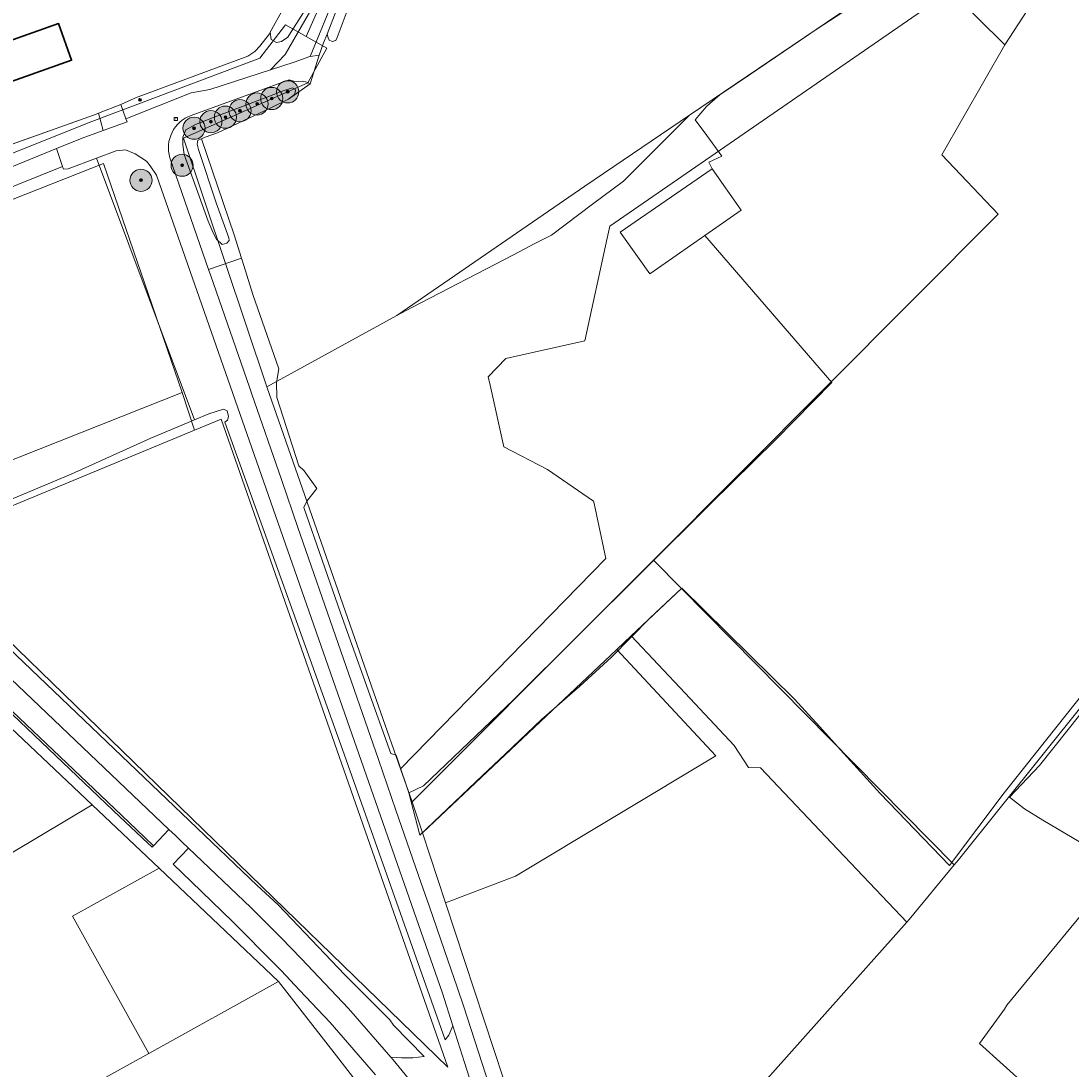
# Model space of a CAD drawing. Header units: millimetres. Extents: x 162876 to 168130, y 402614 to 405602.
# Tile 82 of 256: x 165000 to 165189, y 403336 to 403525. Entities that reach past the tile are written whole.
import ezdxf
from ezdxf.enums import TextEntityAlignment as Align

# ---------------------------------------------------------------- set-up
doc = ezdxf.new("R2010")
doc.units = ezdxf.units.MM
for name, color, linetype, lineweight in [('X-CA190022.004-UO-BGT_Ondergrond$0$GE_203_VGOHaag_Lijn_GEM', 253, 'X-CA190022.004-UO-BGT_Ondergrond$0$Heg', 9), ('X-CA190022.004-UO-BGT_Ondergrond$0$GE_261_OSHHek_Lijn_GEM', 253, 'X-CA190022.004-UO-BGT_Ondergrond$0$Hekwerk', 9), ('X-CA190022.004-UO-BGT_Ondergrond$0$GE_314_WGDRijbaanLokaleweg_Vlak_GEM', 253, 'Continuous', 9), ('X-CA190022.004-UO-BGT_Ondergrond$0$GE_322_WGDInrit_Vlak_GEM', 253, 'Continuous', 9), ('X-CA190022.004-UO-BGT_Ondergrond$0$GE_367_OWGBerm_groenvoorziening_grasenk_GEM', 253, 'Continuous', 9), ('X-CA190022.004-UO-BGT_Ondergrond$0$GE_401_OTDErf_Vlak_GEM', 253, 'Continuous', 9), ('X-CA190022.004-UO-BGT_Ondergrond$0$GE_471_BTDBouwland_Vlak_GEM', 253, 'Continuous', 9), ('X-CA190022.004-UO-BGT_Ondergrond$0$GE_476_BTDGraslandagrarisch_Vlak_GEM', 253, 'Continuous', 9), ('X-CA190022.004-UO-BGT_Ondergrond$0$GE_523_WTDGreppel_drogesloot_Vlak_GEM', 253, 'Continuous', 9), ('X-CA190022.004-UO-BGT_Ondergrond$0$GE_601_PNDgrondvlakpand_Vlak_MV_GEM', 34, 'Continuous', 35), ('X-CA190022.004-UO-BGT_Ondergrond$0$GE_861_PALLichtmast_Punt_GEM', 202, 'Continuous', 25), ('X-CA190022.004-UO-BGT_Ondergrond$0$GE_885_PutInspectieofRioolput_Punt_GEM', 253, 'Continuous', 9), ('X-CA190022.004-UO-BGT_Ondergrond$0$N-WE-RI-PUT_INSPECTIE-S', 253, 'Continuous', 9), ('X-CA190022.004-UO-DWM_Beplanting_v0.1$0$B-WE-GR-BOOM-S AFKOMSTIG UIT BGT', 252, 'Continuous', 0), ('X-CA190022.004-UO-KAD_Percelen$0$B-WE-KG-GRENS_PERCEEL-GV', 150, 'Continuous', 9)]:
    doc.layers.add(name, color=color, linetype=linetype, lineweight=lineweight)
doc.styles.add('X-CA190022.004-UO-BGT_Ondergrond$0$NLCS-ISO', font='NLCS-ISO.ttf')
doc.linetypes.add('X-CA190022.004-UO-BGT_Ondergrond$0$Heg', pattern='A,5,-1.5,[2,dgnlstyle-meierijstad.shx,S=0.007937,R=45,X=0,Y=0],-1.5', length=8)
doc.linetypes.add('X-CA190022.004-UO-BGT_Ondergrond$0$Hekwerk', pattern='A,5,-1.5,[2,dgnlstyle-Veghel.shx,S=0.007937,R=0,X=0,Y=0],-1.5', length=8)

# ---------------------------------------------------------------- blocks, each defined once
blk = doc.blocks.new('X-CA190022.004-UO-BGT_Ondergrond$0$SRI-PUT_INSPECTIEPUT_RIOOLPUT-SO')
at = {"color": 0, "linetype": 'ByBlock', "lineweight": 18}
blk.add_lwpolyline([(-1.12, -1.12), (1.12, -1.12), (1.12, 1.12), (-1.12, 1.12)], close=True, dxfattribs=at)
at = {"color": 0, "linetype": 'ByBlock', "lineweight": 18, "style": 'X-CA190022.004-UO-BGT_Ondergrond$0$NLCS-ISO'}
blk.add_text('r', height=1.5, dxfattribs=at).set_placement((0, 0.28), align=Align.MIDDLE_CENTER)
blk = doc.blocks.new('X-CA190022.004-UO-BGT_Ondergrond$0$IMGEOInspectierioolput')
at = {"layer": 'X-CA190022.004-UO-BGT_Ondergrond$0$N-WE-RI-PUT_INSPECTIE-S', "xscale": 10, "yscale": 10, "zscale": 10}
blk.add_blockref('X-CA190022.004-UO-BGT_Ondergrond$0$SRI-PUT_INSPECTIEPUT_RIOOLPUT-SO', (0, 0), dxfattribs=at)
blk = doc.blocks.new('X-CA190022.004-UO-BGT_Ondergrond$0$N-SIE-WEG_LICHTMAST-SO')
h = blk.add_hatch(color=256)
h.paths.add_polyline_path([(1.2, 0.5, 0.658505), (-1.2, 0.5)])
h.paths.add_polyline_path([(-1.2, -0.5, 0.658505), (1.2, -0.5)])
at = {"flags": 128}
for points in [[(-2.2, 1.3), (-1.1, 0.6)], [(-1.2, 0.5), (1.2, 0.5)], [(0, 1.3), (0, 2.5)], [(1.1, 0.6), (2.2, 1.3)], [(-2.2, -1.3), (-1.1, -0.6)], [(-1.2, -0.5), (1.2, -0.5)], [(0, -1.3), (0, -2.5)], [(2.2, -1.3), (1.1, -0.6)]]:
    blk.add_lwpolyline(points, dxfattribs=at)
at = {"ltscale": 0.5}
blk.add_circle((0, 0), 1.27, dxfattribs=at)
at = {"style": 'X-CA190022.004-UO-BGT_Ondergrond$0$NLCS-ISO'}
blk.add_attdef('TYPE', text='', height=1.8, dxfattribs=at).set_placement((0, 2.5), align=Align.BOTTOM_CENTER)
blk = doc.blocks.new('X-CA190022.004-UO-BGT_Ondergrond$0$IMGEOLichtmastpaal')
at = {"xscale": 5, "yscale": 5, "zscale": 5}
blk.add_blockref('X-CA190022.004-UO-BGT_Ondergrond$0$N-SIE-WEG_LICHTMAST-SO', (0, 6.4), dxfattribs=at)
blk = doc.blocks.new('X-CA190022.004-UO-DWM_Beplanting_v0.1$0$SGR-BOOM_01-SO')
at = {"linetype": 'ByBlock', "lineweight": 18}
h = blk.add_hatch(color=0, dxfattribs=at)
h.dxf.hatch_style = 1
edge = h.paths.add_edge_path()
edge.add_arc((0, 0), 0.25, 0, 360)
at = {"color": 0, "linetype": 'ByBlock', "lineweight": 18}
for radius in [2, 0.25]:
    blk.add_circle((0, 0), radius, dxfattribs=at)
blk = doc.blocks.new('X-CA190022.004-UO-DWM_Beplanting_v0.1$0$IMGEOBoom')
at = {"transparency": 33554457}
h = blk.add_hatch(color=256, dxfattribs=at)
h.dxf.hatch_style = 1
edge = h.paths.add_edge_path()
edge.add_arc((0, 0), 100, 0, 360)
edge = h.paths.add_edge_path(flags=17)
edge.add_arc((0, 0), 12.5, 0, 360)
h = blk.add_hatch()
h.set_pattern_fill('ANGLE', color=256)
h.set_pattern_definition([(0, (0, 0), (0, 6.985), [5.08, -1.905]), (90, (0, 0), (-6.985, 4e-16), [5.08, -1.905])])
edge = h.paths.add_edge_path(flags=17)
edge.add_arc((0, 0), 12.5, 0, 360)
at = {"xscale": 50, "yscale": 50, "zscale": 50}
blk.add_blockref('X-CA190022.004-UO-DWM_Beplanting_v0.1$0$SGR-BOOM_01-SO', (0, 0), dxfattribs=at)

msp = doc.modelspace()

# ---------------------------------------------------------------- linework, layer by layer
at = {"layer": 'X-CA190022.004-UO-BGT_Ondergrond$0$GE_203_VGOHaag_Lijn_GEM'}
for p, q in [((165044.487, 403522.391), (165042.754, 403520.15)), ((165044.633, 403522.655), (165044.487, 403522.391)), ((165042.754, 403520.15), (165041.841, 403519.189)), ((165040.608, 403518.326), (165020.318, 403510.841)), ((165041.841, 403519.189), (165040.608, 403518.326)), ((165047.966, 403510.586), (165051.835, 403513.335)), ((165020.204, 403510.799), (165017.677, 403509.656)), ((165020.318, 403510.841), (165020.204, 403510.799)), ((164994.34, 403501.148), (165012.758, 403507.735)), ((165012.758, 403507.735), (165013.269, 403507.918)), ((165038.168, 403486.114), (165032.266, 403503.473))]:
    msp.add_line(p, q, dxfattribs=at)
at = {"layer": 'X-CA190022.004-UO-BGT_Ondergrond$0$GE_261_OSHHek_Lijn_GEM'}
msp.add_line((165053.452, 403518.516), (165054.263, 403520.732), dxfattribs=at)
at = {"layer": 'X-CA190022.004-UO-BGT_Ondergrond$0$GE_314_WGDRijbaanLokaleweg_Vlak_GEM', "flags": 128}
for points in [[(165056.601, 403529.871), (165051.865, 403518.312), (165051.804, 403518.304), (165048.965, 403517.286), (165044.687, 403515.898), (165047.332, 403518.639), (165053.741, 403529.84)], [(165081.501, 403331.18), (165079.697, 403336.852), (165077.597, 403343.454), (165075.721, 403349.35), (165024.156, 403496.91), (165022.964, 403498.591), (165022.314, 403499.419), (165020.291, 403500.759), (165018.555, 403501.471), (165016.879, 403501.285), (165013.332, 403499.956), (165008.172, 403498.022), (165007.367, 403497.99), (165007.2, 403498.468), (165006.079, 403501.684), (165010.701, 403503.57), (165014.501, 403504.932), (165018.833, 403506.485), (165018.622, 403507.064), (165030.398, 403511.714), (165033.743, 403512.349), (165044.687, 403515.898), (165048.965, 403517.286), (165051.804, 403518.304), (165051.865, 403518.312), (165053.452, 403518.516), (165051.835, 403513.335), (165051.221, 403513.674), (165050.463, 403513.824), (165049.067, 403513.811), (165048.042, 403514.085), (165030.378, 403507.679)], [(164987.254, 403490.483), (164936.523, 403470.173), (164931.67, 403468.23), (164930.468, 403469.305), (164929.218, 403470.324), (164934.918, 403472.65), (164986.179, 403493.565), (164995.617, 403497.416), (165006.079, 403501.684), (165007.2, 403498.468), (164987.254, 403490.483)], [(165026.549, 403499.999), (165033.529, 403479.85), (165033.918, 403478.728), (165040.874, 403458.658), (165041.31, 403457.398), (165046.647, 403441.999), (165049.65, 403433.334), (165064.147, 403391.507), (165067.319, 403382.355), (165071.877, 403369.206), (165073.306, 403365.083), (165076.091, 403357.048), (165078.381, 403350.44), (165079.539, 403346.899), (165083.489, 403334.827), (165086.54, 403325.504)], [(164931.67, 403468.23), (164931.97, 403467.99), (164949.86, 403451.75), (165026.383, 403378.875), (165023.603, 403375.954), (165021.956, 403377.521), (165016.529, 403382.683), (164996.875, 403401.378), (164990.601, 403407.345), (164974.045, 403423.092), (164968.588, 403428.283), (164945.057, 403450.665), (164941.078, 403454.449), (164940.275, 403455.206), (164937.868, 403457.378), (164937.433, 403457.771)], [(164996.875, 403401.378), (165016.529, 403382.683), (165021.956, 403377.521), (165023.603, 403375.954), (165023.47, 403375.814), (165023.328, 403375.664), (165021.68, 403377.231), (165021.521, 403377.383), (165016.403, 403382.251), (165016.253, 403382.393), (164996.877, 403400.824)], [(165063.651, 403334.6), (165055.451, 403344.05), (165049.935, 403349.882), (165046.585, 403353.423), (165045.959, 403354.085), (165045.841, 403354.21), (165037.771, 403362.34), (165030.431, 403369.46), (165027.133, 403372.597), (165029.926, 403375.501), (165041.131, 403364.83), (165046.585, 403359.316), (165050.231, 403355.63), (165058.741, 403346.6), (165066.379, 403337.834), (165066.801, 403337.35), (165071.928, 403331.055)]]:
    msp.add_lwpolyline(points, dxfattribs=at)
at = {"layer": 'X-CA190022.004-UO-BGT_Ondergrond$0$GE_314_WGDRijbaanLokaleweg_Vlak_GEM'}
msp.add_arc((165032.508, 403501.822), 6.232, 109.98845, 197.01282, dxfattribs=at)
at = {"layer": 'X-CA190022.004-UO-BGT_Ondergrond$0$GE_322_WGDInrit_Vlak_GEM', "flags": 128}
msp.add_lwpolyline([(165017.677, 403509.656), (165018.622, 403507.064), (165018.833, 403506.485), (165014.501, 403504.932), (165013.659, 403508.072), (165017.677, 403509.656)], dxfattribs=at)
at = {"layer": 'X-CA190022.004-UO-BGT_Ondergrond$0$GE_367_OWGBerm_groenvoorziening_grasenk_GEM', "flags": 128}
for points in [[(165058.168, 403530.822), (165054.904, 403522.291), (165054.263, 403520.732), (165053.452, 403518.516), (165051.865, 403518.312), (165056.601, 403529.871)], [(165053.741, 403529.84), (165047.332, 403518.639), (165044.687, 403515.898)], [(165044.687, 403515.898), (165033.743, 403512.349), (165030.398, 403511.714), (165018.622, 403507.064), (165017.677, 403509.656), (165020.204, 403510.799), (165020.318, 403510.841), (165040.608, 403518.326), (165041.841, 403519.189), (165042.754, 403520.15), (165044.487, 403522.391), (165044.633, 403522.655), (165044.799, 403521.362), (165045.782, 403520.846), (165046.652, 403521.018), (165047.817, 403521.772), (165047.979, 403522.078), (165050.66, 403526.214)], [(165030.378, 403507.679), (165048.042, 403514.085), (165049.067, 403513.811), (165050.463, 403513.824), (165051.221, 403513.674), (165051.835, 403513.335), (165047.966, 403510.586)], [(165047.966, 403510.586), (165049.043, 403511.442), (165049.229, 403512.094), (165049.128, 403512.418), (165048.663, 403512.646), (165046.284, 403511.832), (165045.774, 403511.591), (165034.554, 403507.373), (165031.173, 403506.003), (165029.396, 403505.064), (165028.852, 403503.748), (165028.89, 403502.38), (165029.128, 403500.623), (165033.434, 403488.602), (165034.355, 403486.488), (165034.924, 403485.366), (165035.974, 403484.397), (165036.808, 403484.603), (165037.24, 403485.098), (165037.153, 403485.563), (165034.921, 403491.913), (165031.689, 403501.513), (165031.45, 403502.462), (165031.609, 403503.205), (165032.266, 403503.473), (165038.168, 403486.114), (165039.457, 403481.909), (165033.529, 403479.85), (165026.549, 403499.999)], [(165010.701, 403503.57), (165006.079, 403501.684), (164995.617, 403497.416), (164995.635, 403497.774), (164994.34, 403501.148), (165012.758, 403507.735), (165013.269, 403507.918), (165013.659, 403508.072), (165014.501, 403504.932), (165010.701, 403503.57)], [(165024.156, 403496.91), (165075.721, 403349.35), (165077.597, 403343.454), (165076.871, 403341.781), (165076.21, 403340.917), (165057.953, 403392.466), (165046.566, 403424.296), (165036.468, 403452.338), (165036.917, 403452.686), (165037.104, 403453.337), (165036.859, 403454.365), (165036.203, 403454.708), (165033.548, 403453.819), (165030.959, 403452.747), (165013.332, 403499.956), (165016.879, 403501.285), (165018.555, 403501.471), (165020.291, 403500.759), (165022.314, 403499.419), (165022.964, 403498.591), (165024.156, 403496.91)], [(164979.736, 403428.475), (165042.306, 403368.776), (165046.049, 403365.319), (165058.117, 403352.663), (165066.19, 403344.544), (165066.894, 403343.6), (165072.385, 403337.953), (165070.39, 403337.706), (165068.315, 403337.71), (165066.379, 403337.834), (165058.741, 403346.6), (165050.231, 403355.63), (165046.585, 403359.316), (165041.131, 403364.83), (165029.926, 403375.501), (165028.727, 403376.643), (165027.532, 403377.781), (165026.383, 403378.875), (164949.86, 403451.75)]]:
    msp.add_lwpolyline(points, dxfattribs=at)
at = {"layer": 'X-CA190022.004-UO-BGT_Ondergrond$0$GE_367_OWGBerm_groenvoorziening_grasenk_GEM', "extrusion": (0, 0, -1)}
msp.add_arc((-165032.508, 403501.822), 6.232, 342.98718, 70.01155, dxfattribs=at)
at = {"layer": 'X-CA190022.004-UO-BGT_Ondergrond$0$GE_401_OTDErf_Vlak_GEM', "flags": 128}
for points in [[(165050.161, 403595.81), (165049.596, 403595.817), (165048.746, 403595.585), (165048.656, 403594.86), (165054.846, 403561.596), (165055.483, 403555.677), (165055.608, 403552.528), (165054.578, 403547.273), (165052.045, 403537.658), (165046.984, 403526.918), (165044.633, 403522.655), (165044.487, 403522.391), (165042.754, 403520.15), (165041.841, 403519.189), (165040.608, 403518.326), (165020.318, 403510.841), (165020.204, 403510.799), (165017.677, 403509.656), (165013.659, 403508.072), (165013.269, 403507.918), (165012.758, 403507.735), (164994.34, 403501.148)], [(165124.364, 403498.045), (165107.775, 403486.589), (165113.087, 403479.102), (165115.254, 403480.611), (165123.01, 403486.014), (165145.918, 403459.491), (165135.751, 403449.129), (165124.01, 403437.553), (165088.523, 403402.244), (165072.276, 403386.738), (165069.654, 403385.49), (165067.676, 403391.376), (165067.337, 403392.311), (165066.387, 403392.581), (165064.092, 403398.927), (165057.308, 403417.936), (165050.691, 403436.924), (165051.263, 403438.091), (165053.023, 403440.391), (165050.782, 403443.54), (165049.779, 403444.492), (165045.837, 403456.783), (165045.77, 403459.482), (165046.211, 403461.987), (165041.495, 403475.375), (165039.857, 403480.626), (165039.457, 403481.909), (165038.168, 403486.114), (165032.266, 403503.473), (165032.908, 403503.736), (165035.126, 403504.519), (165044.533, 403508.902), (165047.966, 403510.586), (165051.835, 403513.335), (165053.452, 403518.516), (165054.263, 403520.732), (165054.904, 403522.291), (165055.089, 403521.642), (165055.272, 403521.246), (165055.789, 403520.976), (165056.499, 403521.201), (165056.73, 403521.708), (165059.767, 403529.969)], [(165149.928, 403527.587), (165143.472, 403523.407), (165131.063, 403514.993), (165125.745, 403511.394), (165123.919, 403509.834), (165123.311, 403509.278), (165121.273, 403506.897), (165123.368, 403504.048), (165126.118, 403500.293), (165123.764, 403499.265), (165124.364, 403498.045)], [(164992.694, 403519.38), (165006.481, 403524.229), (165008.806, 403517.619), (164995.019, 403512.77), (164992.694, 403519.38)]]:
    msp.add_lwpolyline(points, dxfattribs=at)
at = {"layer": 'X-CA190022.004-UO-BGT_Ondergrond$0$GE_471_BTDBouwland_Vlak_GEM', "flags": 128}
for points in [[(165228.722, 403450.514), (165177.026, 403385.51), (165167.157, 403372.389), (165154.655, 403385.359), (165148.084, 403392.613), (165143.705, 403397.446), (165139.208, 403402.41), (165118.847, 403422.417), (165113.13, 403417.012), (165106.166, 403409.984), (165100.493, 403404.756), (165093.593, 403398.702), (165087.001, 403392.489), (165082.904, 403388.627), (165071.608, 403377.836), (165069.654, 403385.49), (165072.276, 403386.738), (165088.523, 403402.244), (165124.01, 403437.553), (165135.751, 403449.129), (165145.918, 403459.491), (165123.01, 403486.014), (165129.573, 403490.585), (165124.364, 403498.045), (165123.764, 403499.265), (165126.118, 403500.293), (165123.368, 403504.048), (165121.273, 403506.897), (165123.311, 403509.278), (165123.919, 403509.834), (165125.745, 403511.394), (165131.063, 403514.993), (165143.472, 403523.407), (165149.928, 403527.587)], [(165198.811, 403371.8), (165184.006, 403380.539), (165180.684, 403382.613), (165177.948, 403384.7), (165183.378, 403390.393), (165230.328, 403449.367)], [(165200.784, 403316.313), (165170.448, 403282.887), (165149.809, 403260.324), (165146.918, 403263.553), (165138.218, 403274.539), (165145.218, 403280.575), (165148.28, 403283.672), (165144.275, 403288.467), (165156.137, 403300.005), (165181.118, 403332.594), (165172.554, 403340.286), (165177.068, 403346.476), (165177.502, 403347.199), (165191.881, 403364.646)]]:
    msp.add_lwpolyline(points, dxfattribs=at)
at = {"layer": 'X-CA190022.004-UO-BGT_Ondergrond$0$GE_476_BTDGraslandagrarisch_Vlak_GEM', "flags": 128}
msp.add_lwpolyline([(165013.332, 403499.956), (165030.959, 403452.747), (165023.079, 403449.483), (165008.747, 403442.968), (164979.896, 403430.855), (164977.861, 403430.461), (164969.732, 403438.585), (164937.813, 403467.612), (164936.523, 403470.173), (164987.254, 403490.483), (165007.2, 403498.468), (165007.367, 403497.99), (165008.172, 403498.022), (165013.332, 403499.956)], dxfattribs=at)
at = {"layer": 'X-CA190022.004-UO-BGT_Ondergrond$0$GE_523_WTDGreppel_drogesloot_Vlak_GEM', "flags": 128}
for points in [[(165059.767, 403529.969), (165056.73, 403521.708), (165056.499, 403521.201), (165055.789, 403520.976), (165055.272, 403521.246), (165055.089, 403521.642), (165054.904, 403522.291), (165058.168, 403530.822)], [(165050.66, 403526.214), (165047.979, 403522.078), (165047.817, 403521.772), (165046.652, 403521.018), (165045.782, 403520.846), (165044.799, 403521.362), (165044.633, 403522.655), (165046.984, 403526.918)], [(165047.966, 403510.586), (165044.533, 403508.902), (165035.126, 403504.519), (165032.908, 403503.736), (165032.266, 403503.473), (165031.609, 403503.205), (165031.45, 403502.462), (165031.689, 403501.513), (165034.921, 403491.913), (165037.153, 403485.563), (165037.24, 403485.098), (165036.808, 403484.603), (165035.974, 403484.397), (165034.924, 403485.366), (165034.355, 403486.488), (165033.434, 403488.602), (165029.128, 403500.623), (165028.89, 403502.38), (165028.852, 403503.748), (165029.396, 403505.064), (165031.173, 403506.003), (165034.554, 403507.373), (165045.774, 403511.591), (165046.284, 403511.832), (165048.663, 403512.646), (165049.128, 403512.418), (165049.229, 403512.094), (165049.043, 403511.442), (165047.966, 403510.586)]]:
    msp.add_lwpolyline(points, dxfattribs=at)
at = {"layer": 'X-CA190022.004-UO-BGT_Ondergrond$0$GE_601_PNDgrondvlakpand_Vlak_MV_GEM', "flags": 128}
msp.add_lwpolyline([(164992.694, 403519.38), (165006.481, 403524.229), (165008.806, 403517.619), (164995.019, 403512.77), (164992.694, 403519.38)], dxfattribs=at)
at = {"layer": 'X-CA190022.004-UO-KAD_Percelen$0$B-WE-KG-GRENS_PERCEEL-GV', "flags": 128}
for points in [[(164980.053, 403538.839), (164979.514, 403538.624), (164984.326, 403526.583), (164984.835, 403526.786), (164985.048, 403526.866), (164988.445, 403517.858), (164995.489, 403499.804), (164999.089, 403501.233), (165012.464, 403506.542), (165042.78, 403517.978), (165047.391, 403524.019), (165051.122, 403521.924), (165054.133, 403528.782), (165057.018, 403536.055), (165058.895, 403541.89), (165059.993, 403547.946), (165060.329, 403554.045), (165059.89, 403560.255), (165052.693, 403596.606), (164974.103, 403553.839), (164980.253, 403538.935)], [(165113.745, 403427.48), (165118.817, 403422.343), (165168.002, 403372.518), (165168.746, 403373.423), (165229.14, 403448.743), (165210.985, 403462.361), (165240.754, 403511.763), (165247.437, 403522.466), (165245.547, 403527.831), (165239.562, 403545.827), (165233.871, 403563.926), (165228.435, 403582.329), (165225.104, 403594.141), (165177.151, 403520.417), (165165.792, 403500.533), (165175.919, 403489.861)], [(165120.261, 403507.713), (165108.35, 403495.823), (165102.769, 403491.646), (165095.344, 403486.09), (165092.368, 403484.543), (165088.494, 403482.531), (165070.158, 403473.003), (165067.477, 403471.609), (165044.048, 403458.692), (165064.617, 403399.945), (165068.164, 403389.796), (165105.192, 403427.765), (165103.041, 403437.672), (165102.954, 403438.076), (165094.652, 403443.812), (165086.772, 403447.918), (165084.299, 403459.045), (165083.974, 403460.509), (165087.113, 403463.797), (165101.402, 403466.994), (165105.398, 403485.54), (165105.864, 403487.7), (165167.352, 403530.164), (165161.677, 403535.81)], [(165070.247, 403383.838), (165105.055, 403418.761), (165113.745, 403427.48), (165175.919, 403489.861), (165165.792, 403500.533), (165177.151, 403520.417), (165167.352, 403530.164), (165105.864, 403487.7), (165105.398, 403485.54), (165101.402, 403466.994), (165087.113, 403463.797), (165083.974, 403460.509), (165084.299, 403459.045), (165086.772, 403447.918), (165094.652, 403443.812), (165102.954, 403438.076), (165103.041, 403437.672), (165105.192, 403427.765), (165068.164, 403389.796)], [(165067.477, 403471.609), (165070.158, 403473.003), (165088.494, 403482.531), (165092.368, 403484.543), (165095.344, 403486.09), (165102.769, 403491.646), (165108.35, 403495.823), (165120.261, 403507.713), (165101.369, 403494.896)], [(164973.363, 403435.752), (164938.909, 403466.637), (164977.357, 403484.345), (165014.574, 403498.968), (165028.772, 403457.695), (165031.011, 403450.909), (165035.797, 403452.89), (165076.688, 403336.028), (164980.053, 403429.822)], [(165028.772, 403457.695), (165014.574, 403498.968), (164977.357, 403484.345), (164938.909, 403466.637), (164973.363, 403435.752)], [(165028.772, 403457.695), (164973.363, 403435.752), (164980.053, 403429.822), (165031.011, 403450.909)], [(164980.053, 403429.822), (165076.688, 403336.028), (165035.797, 403452.89), (165031.011, 403450.909)], [(165113.745, 403427.48), (165105.055, 403418.761), (165070.247, 403383.838), (165072.084, 403378.272), (165107.134, 403411.325), (165109.74, 403413.783), (165118.817, 403422.343)], [(165119.472, 403403.444), (165128.342, 403394.048), (165130.93, 403390.08), (165133.084, 403390.009), (165145.954, 403376.434), (165159.463, 403362.174), (165159.873, 403362.634), (165168.002, 403372.518), (165118.817, 403422.343), (165109.74, 403413.783)], [(165119.472, 403403.444), (165109.74, 403413.783), (165107.134, 403411.325), (165124.989, 403392.141), (165088.881, 403370.46), (165076.26, 403365.624), (165086.74, 403333.883), (165097.31, 403307.04), (165110.012, 403315.02), (165126.88, 403325.604), (165159.463, 403362.174), (165145.954, 403376.434), (165133.084, 403390.009), (165130.93, 403390.08), (165128.342, 403394.048)], [(165107.134, 403411.325), (165072.084, 403378.272), (165076.26, 403365.624), (165088.881, 403370.46), (165124.989, 403392.141)], [(165012.524, 403383.331), (164989.901, 403404.693), (164939.479, 403374.607), (164954.833, 403348.861)], [(164976.169, 403313.554), (165001.318, 403326.65), (165022.725, 403338.474), (165008.964, 403363.228), (165024.596, 403371.918), (165012.524, 403383.331), (164954.833, 403348.861), (164956.96, 403345.302)], [(165024.596, 403371.918), (165008.964, 403363.228), (165022.725, 403338.474), (165046.105, 403351.436)], [(165014.111, 403302.893), (165046.327, 403320.14), (165052.029, 403324.723), (165051.892, 403324.895), (165061.096, 403332.235), (165056.57, 403338.032), (165046.105, 403351.436), (165022.725, 403338.474), (165001.318, 403326.65), (165007.956, 403314.323), (165009.911, 403310.692), (165012.28, 403306.294)]]:
    msp.add_lwpolyline(points, close=True, dxfattribs=at)
for points in [[(165167.352, 403530.164), (165177.151, 403520.417), (165225.104, 403594.141)], [(165054.133, 403528.782), (165051.122, 403521.924), (165054.844, 403519.809), (165051.413, 403513.543), (165028.975, 403503.557), (165044.048, 403458.692), (165067.477, 403471.609), (165101.369, 403494.896), (165120.261, 403507.713), (165161.677, 403535.81)], [(165086.74, 403333.883), (165076.26, 403365.624), (165072.084, 403378.272), (165070.247, 403383.838), (165068.164, 403389.796), (165064.617, 403399.945), (165044.048, 403458.692), (165028.975, 403503.557), (165051.413, 403513.543), (165054.844, 403519.809), (165051.122, 403521.924), (165047.391, 403524.019), (165042.78, 403517.978), (165012.464, 403506.542), (164999.089, 403501.233)], [(165229.14, 403448.743), (165168.746, 403373.423), (165168.002, 403372.518), (165159.873, 403362.634), (165159.463, 403362.174), (165126.88, 403325.604), (165124.28, 403322.686), (165112.91, 403311.47), (165099.815, 403300.682), (165121.99, 403273.121), (165140.591, 403250.015), (165151.126, 403261.366), (165239.736, 403358.432)], [(164989.901, 403404.693), (165012.524, 403383.331), (165024.596, 403371.918), (165046.105, 403351.436), (165056.57, 403338.032), (165061.096, 403332.235)]]:
    msp.add_lwpolyline(points, dxfattribs=at)

# ---------------------------------------------------------------- block references
at = {"layer": 'X-CA190022.004-UO-BGT_Ondergrond$0$GE_861_PALLichtmast_Punt_GEM', "xscale": 0.025, "yscale": 0.025, "zscale": 0.025}
msp.add_blockref('X-CA190022.004-UO-BGT_Ondergrond$0$IMGEOLichtmastpaal', (165021.142, 403510.328), dxfattribs=at)
at = {"layer": 'X-CA190022.004-UO-BGT_Ondergrond$0$GE_885_PutInspectieofRioolput_Punt_GEM', "xscale": 0.025, "yscale": 0.025, "zscale": 0.025}
msp.add_blockref('X-CA190022.004-UO-BGT_Ondergrond$0$IMGEOInspectierioolput', (165027.62, 403507.029), dxfattribs=at)
at = {"layer": 'X-CA190022.004-UO-DWM_Beplanting_v0.1$0$B-WE-GR-BOOM-S AFKOMSTIG UIT BGT', "xscale": 0.02, "yscale": 0.02, "zscale": 0.02}
for p in [(165047.792, 403511.921), (165044.925, 403510.716), (165039.181, 403508.515), (165042.268, 403509.736), (165033.937, 403506.543), (165036.569, 403507.346), (165030.899, 403505.36), (165028.75, 403498.68), (165021.328, 403495.973)]:
    msp.add_blockref('X-CA190022.004-UO-DWM_Beplanting_v0.1$0$IMGEOBoom', p, dxfattribs=at)

doc.saveas('drawing.dxf')
